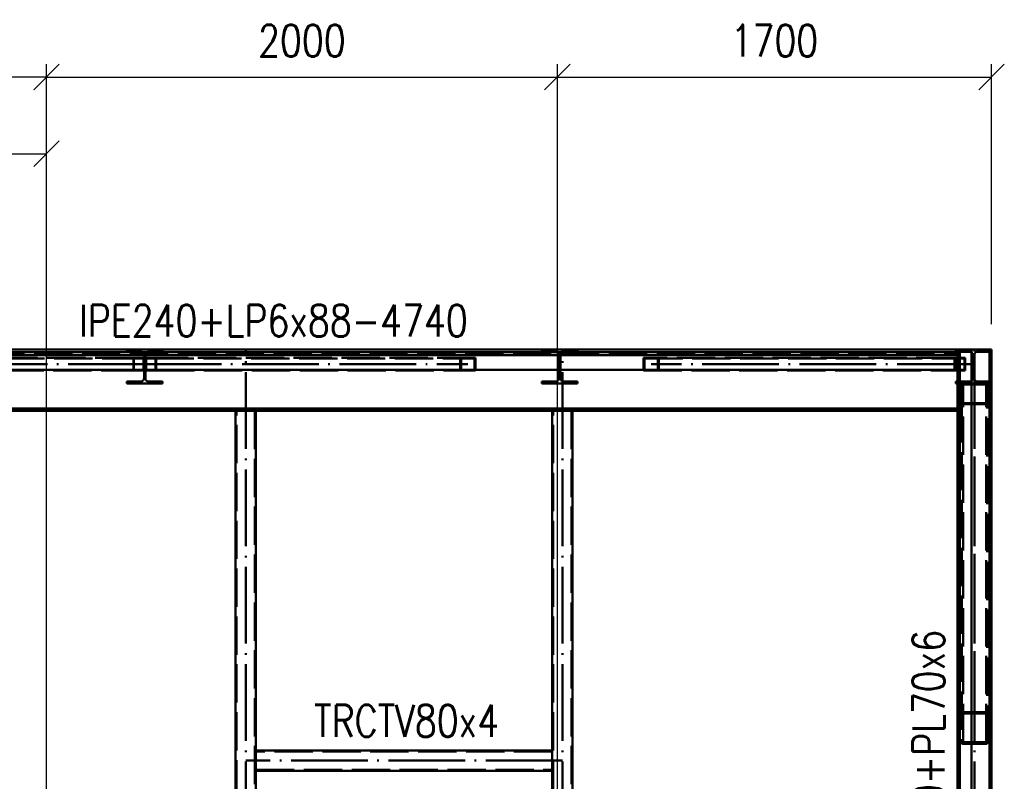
# Paper-space layout 'Layout1' of a CAD drawing. Extents: x -2 to 1033, y -36 to 596.
# Tile 15 of 64: x 199 to 276, y 217 to 276. Entities that reach past the tile are written whole.
import ezdxf

# ---------------------------------------------------------------- set-up
doc = ezdxf.new("R2010")
doc.units = 0
doc.linetypes.add('ACAD_ISO02W100', pattern=[15, 12, -3])
doc.linetypes.add('ACAD_ISO04W100', pattern=[30.5, 24, -3, 0.5, -3])
doc.layers.get('0').update_dxf_attribs({"linetype": 'CONTINUOUS'})
doc.layers.get('DEFPOINTS').update_dxf_attribs({"color": 132, "linetype": 'CONTINUOUS'})
for name, color, linetype, lineweight in [('SS_2.ET-HALA_TaO-MOULDSHOP-NADSTAVBA', 94, 'CONTINUOUS', 50), ('SS_KOTY', 3, 'CONTINUOUS', 25), ('SS_POPIS_PROFILU', 13, 'CONTINUOUS', 25)]:
    doc.layers.add(name, color=color, linetype=linetype, lineweight=lineweight)
doc.styles.add('ROMANS', font='romans.shx', dxfattribs={"width": 0.8})
doc.styles.add('romans.shx', font='romans.shx', dxfattribs={"height": 5})
doc.dimstyles.new('A-1_(2.5)_50AS', dxfattribs={"dimtxt": 2.5, "dimasz": 2, "dimexe": 1, "dimexo": 2, "dimgap": 0, "dimtad": 0, "dimdec": 1, "dimlfac": 50, "dimrnd": 1, "dimtxsty": 'ROMANS', "dimblk1": 'OBLIQUE', "dimblk2": 'OBLIQUE', "dimsah": 1, "dimcen": 2, "dimclrd": 256, "dimclre": 256, "dimclrt": 256, "dimadec": 1, "dimazin": 2, "dimtfac": 0.714286, "dimtdec": 1, "dimtmove": 0, "dimatfit": 3, "dimldrblk": 'OPEN', "dimfxl": 1, "dimtvp": 1.142857, "dimtfill": 1, "dimtolj": 1, "dimlwd": -1, "dimlwe": -1, "dimarcsym": 0})

# ---------------------------------------------------------------- blocks, each defined once
blk = doc.blocks.new('_Oblique')
at = {"color": 0, "linetype": 'ByBlock', "lineweight": -2}
blk.add_line((-0.5, -0.5), (0.5, 0.5), dxfattribs=at)
blk = doc.blocks.new('*D24')
at = {"layer": 'DEFPOINTS', "color": 0, "transparency": 16777216}
for p in [(123.803, 271.839), (200.603, 176.491, 41300.8), (123.803, 114.291, 41311.8)]:
    blk.add_point(p, dxfattribs=at)
at = {"layer": 'SS_KOTY', "transparency": 16777216}
for p, q in [((123.803, 116.291), (123.803, 272.839)), ((200.603, 178.491), (200.603, 272.839)), ((200.603, 271.839), (123.803, 271.839))]:
    blk.add_line(p, q, dxfattribs=at)
at = {"layer": 'SS_KOTY', "transparency": 16777216, "xscale": 2, "yscale": 2, "zscale": 2, "rotation": 180}
blk.add_blockref('_Oblique', (123.803, 271.839), dxfattribs=at)
at = {"layer": 'SS_KOTY', "transparency": 16777216, "xscale": 2, "yscale": 2, "zscale": 2}
blk.add_blockref('_Oblique', (200.603, 271.839), dxfattribs=at)
at = {"layer": 'SS_KOTY', "transparency": 16777216, "insert": (162.203, 274.696), "char_height": 2.5, "attachment_point": 5, "style": 'ROMANS', "bg_fill": 3, "box_fill_scale": 1.1, "bg_fill_color": 256, "bg_fill_true_color": 13158600, "bg_fill_transparency": 0}
blk.add_mtext('\\A1;3840', dxfattribs=at)
blk = doc.blocks.new('_OPEN')
at = {"color": 0, "linetype": 'ByBlock'}
for p, q in [((-1, 0.167), (0, 0)), ((0, 0), (-1, -0.167)), ((0, 0), (-1, 0))]:
    blk.add_line(p, q, dxfattribs=at)
blk = doc.blocks.new('*D25')
at = {"layer": 'DEFPOINTS', "color": 0, "transparency": 16777216}
for p in [(240.603, 271.839), (200.603, 176.491, 41300.8), (240.603, 176.491, 41300.8)]:
    blk.add_point(p, dxfattribs=at)
at = {"layer": 'SS_KOTY', "transparency": 16777216}
for p, q in [((200.603, 178.491), (200.603, 272.839)), ((240.603, 178.491), (240.603, 272.839)), ((200.603, 271.839), (240.603, 271.839))]:
    blk.add_line(p, q, dxfattribs=at)
at = {"layer": 'SS_KOTY', "transparency": 16777216, "xscale": 2, "yscale": 2, "zscale": 2, "rotation": 180}
blk.add_blockref('_Oblique', (200.603, 271.839), dxfattribs=at)
at = {"layer": 'SS_KOTY', "transparency": 16777216, "xscale": 2, "yscale": 2, "zscale": 2}
blk.add_blockref('_Oblique', (240.603, 271.839), dxfattribs=at)
at = {"layer": 'SS_KOTY', "transparency": 16777216, "insert": (220.603, 274.696), "char_height": 2.5, "attachment_point": 5, "style": 'ROMANS', "bg_fill": 3, "box_fill_scale": 1.1, "bg_fill_color": 256, "bg_fill_true_color": 13158600, "bg_fill_transparency": 0}
blk.add_mtext('\\A1;2000', dxfattribs=at)
blk = doc.blocks.new('*D26')
at = {"layer": 'DEFPOINTS', "color": 0, "transparency": 16777216}
for p in [(274.603, 271.839), (274.603, 250.491, 41267.8), (240.603, 176.491, 41300.8)]:
    blk.add_point(p, dxfattribs=at)
at = {"layer": 'SS_KOTY', "transparency": 16777216}
for p, q in [((240.603, 178.491), (240.603, 272.839)), ((274.603, 252.491), (274.603, 272.839)), ((240.603, 271.839), (274.603, 271.839))]:
    blk.add_line(p, q, dxfattribs=at)
at = {"layer": 'SS_KOTY', "transparency": 16777216, "xscale": 2, "yscale": 2, "zscale": 2, "rotation": 180}
blk.add_blockref('_Oblique', (240.603, 271.839), dxfattribs=at)
at = {"layer": 'SS_KOTY', "transparency": 16777216, "xscale": 2, "yscale": 2, "zscale": 2}
blk.add_blockref('_Oblique', (274.603, 271.839), dxfattribs=at)
at = {"layer": 'SS_KOTY', "transparency": 16777216, "insert": (257.603, 274.696), "char_height": 2.5, "attachment_point": 5, "style": 'ROMANS', "bg_fill": 3, "box_fill_scale": 1.1, "bg_fill_color": 256, "bg_fill_true_color": 13158600, "bg_fill_transparency": 0}
blk.add_mtext('\\A1;1700', dxfattribs=at)
blk = doc.blocks.new('*D28')
at = {"layer": 'DEFPOINTS', "color": 0, "transparency": 16777216}
for p in [(200.603, 265.839), (175.803, 260.083, 41274.6), (200.603, 176.491, 41300.8)]:
    blk.add_point(p, dxfattribs=at)
at = {"layer": 'SS_KOTY', "transparency": 16777216}
for p, q in [((175.803, 262.083), (175.803, 266.839)), ((200.603, 178.491), (200.603, 266.839)), ((175.803, 265.839), (200.603, 265.839))]:
    blk.add_line(p, q, dxfattribs=at)
at = {"layer": 'SS_KOTY', "transparency": 16777216, "xscale": 2, "yscale": 2, "zscale": 2, "rotation": 180}
blk.add_blockref('_Oblique', (175.803, 265.839), dxfattribs=at)
at = {"layer": 'SS_KOTY', "transparency": 16777216, "xscale": 2, "yscale": 2, "zscale": 2}
blk.add_blockref('_Oblique', (200.603, 265.839), dxfattribs=at)
at = {"layer": 'SS_KOTY', "transparency": 16777216, "insert": (188.203, 268.696), "char_height": 2.5, "attachment_point": 5, "style": 'ROMANS', "bg_fill": 3, "box_fill_scale": 1.1, "bg_fill_color": 256, "bg_fill_true_color": 13158600, "bg_fill_transparency": 0}
blk.add_mtext('\\A1;1240', dxfattribs=at)

psp = doc.layouts.get("Layout1")

# ---------------------------------------------------------------- dimensions: what is measured, and where the dimension line sits
at = {"layer": 'SS_KOTY'}
dim = psp.add_linear_dim(base=(123.8029, 271.8386), p1=(200.6029, 176.4906, 41300.8), p2=(123.8029, 114.2906, 41311.8), dimstyle='A-1_(2.5)_50AS', dxfattribs=at)
dim.commit()
dim.dimension.update_dxf_attribs({"geometry": '*D24', "text_midpoint": (162.2029, 274.6958)})

# ---------------------------------------------------------------- next in the draw order: dimensions: what is measured, and where the dimension line sits
dim = psp.add_linear_dim(base=(240.6029, 271.8386), p1=(200.6029, 176.4906, 41300.8), p2=(240.6029, 176.4906, 41300.8), dimstyle='A-1_(2.5)_50AS', override={"dimtmove": 1}, dxfattribs=at)
dim.commit()
dim.dimension.update_dxf_attribs({"geometry": '*D25', "text_midpoint": (220.6029, 274.6958)})

# ---------------------------------------------------------------- next in the draw order: linework, layer by layer
at = {"layer": 'SS_2.ET-HALA_TaO-MOULDSHOP-NADSTAVBA', "color": 3, "linetype": 'ACAD_ISO02W100', "ltscale": 0.25}
for p, q in [((206.8929, 250.4906), (206.8929, 250.3206)), ((206.8929, 250.3206), (207.9979, 250.3206)), ((208.2379, 249.8506), (207.4017, 249.8506)), ((207.4017, 248.8506), (207.4017, 249.8506)), ((208.2379, 249.9906), (208.2379, 250.0806)), ((208.3479, 249.9906), (208.2379, 249.9906)), ((208.2379, 249.9198), (208.2379, 249.9906)), ((208.2379, 249.8906), (208.2379, 249.9198)), ((208.2379, 249.8906), (208.3479, 249.8906)), ((208.2379, 248.2406), (208.2379, 249.8906)), ((208.3479, 250.0806), (208.3479, 249.9906)), ((208.3479, 249.9906), (208.3479, 249.9198)), ((208.3479, 249.9198), (208.3479, 249.8906)), ((208.3479, 249.8906), (208.3479, 248.2406)), ((209.1842, 249.8506), (208.348, 249.8506)), ((208.5879, 250.3206), (209.6929, 250.3206)), ((234.2009, 249.8506), (209.1842, 249.8506)), ((209.1842, 249.8506), (209.1842, 248.8506)), ((209.6929, 250.3206), (209.6929, 250.4906)), ((233.0051, 248.8506), (233.0051, 249.8506)), ((234.2009, 248.8506), (234.2009, 249.8506)), ((207.4518, 249.7906), (208.1878, 249.7906)), ((207.4518, 248.9106), (207.4518, 249.7906)), ((208.1878, 248.9106), (208.1878, 249.7906)), ((208.3981, 249.7906), (209.134, 249.7906)), ((208.3981, 249.7906), (208.3981, 248.9106)), ((209.134, 249.7906), (234.1292, 249.7906)), ((209.134, 249.7906), (209.134, 248.9106)), ((233.0769, 248.9106), (233.0769, 249.7906)), ((234.1292, 248.9106), (234.1292, 249.7906)), ((207.4017, 248.8506), (208.2379, 248.8506)), ((208.1878, 248.9106), (207.4518, 248.9106)), ((208.348, 248.8506), (209.1842, 248.8506)), ((209.134, 248.9106), (208.3981, 248.9106)), ((234.1292, 248.9106), (209.134, 248.9106)), ((209.1842, 248.8506), (234.2009, 248.8506)), ((207.9979, 248.0006), (206.8929, 248.0006)), ((206.8929, 248.0006), (206.8929, 247.8306)), ((206.8929, 247.8306), (209.6929, 247.8306)), ((209.6929, 248.0006), (208.5879, 248.0006)), ((209.6929, 247.8306), (209.6929, 248.0006)), ((215.4829, 174.0906), (215.4829, 245.6905)), ((216.9229, 245.6905), (216.9229, 174.0906))]:
    psp.add_line(p, q, dxfattribs=at)
at = {"layer": 'SS_2.ET-HALA_TaO-MOULDSHOP-NADSTAVBA', "color": 7, "linetype": 'ACAD_ISO04W100', "ltscale": 0.25}
for p, q in [((216.2029, 174.0906), (216.2029, 250.4906)), ((208.2929, 249.3506), (233.603, 249.3506))]:
    psp.add_line(p, q, dxfattribs=at)
at = {"layer": 'SS_2.ET-HALA_TaO-MOULDSHOP-NADSTAVBA', "color": 1, "linetype": 'Continuous', "ltscale": 0.25}
for p, q in [((215.4029, 198.9356), (215.4029, 245.6905)), ((217.0029, 198.9356), (217.0029, 245.6905))]:
    psp.add_line(p, q, dxfattribs=at)
at = {"layer": 'SS_2.ET-HALA_TaO-MOULDSHOP-NADSTAVBA', "color": 3, "linetype": 'ACAD_ISO02W100', "ltscale": 0.25, "extrusion": (-1.83697e-16, 6.12323e-17, -1)}
for centre, start, end in [((-207.9979, 250.0806), 90, 180), ((-208.5879, 250.0806), 0, 90)]:
    psp.add_arc(centre, 0.24, start, end, dxfattribs=at)
at = {"layer": 'SS_2.ET-HALA_TaO-MOULDSHOP-NADSTAVBA', "color": 3, "linetype": 'ACAD_ISO02W100', "ltscale": 0.25, "extrusion": (7.53266e-13, -1.81893e-12, -1)}
psp.add_arc((-207.9979, 248.2406), 0.24, 180, 270, dxfattribs=at)
at = {"layer": 'SS_2.ET-HALA_TaO-MOULDSHOP-NADSTAVBA', "color": 3, "linetype": 'ACAD_ISO02W100', "ltscale": 0.25, "extrusion": (-1.81917e-12, -7.53389e-13, -1)}
psp.add_arc((-208.5879, 248.2406), 0.24, 270, 0, dxfattribs=at)

# ---------------------------------------------------------------- next in the draw order: texts
at = {"layer": 'SS_POPIS_PROFILU', "color": 13, "style": 'romans.shx', "width": 0.8}
for s, p in [('IPE240+LP6x88-4740', (203.1608, 251.5116)), ('TRCTV80x4', (221.5594, 220.1613))]:
    psp.add_text(s, height=2.5, dxfattribs=at).set_placement(p)

# ---------------------------------------------------------------- next in the draw order: dimensions: what is measured, and where the dimension line sits
at = {"layer": 'SS_KOTY'}
dim = psp.add_linear_dim(base=(274.6029, 271.8386), p1=(240.6029, 176.4906, 41300.8), p2=(274.6029, 250.4906, 41267.8), dimstyle='A-1_(2.5)_50AS', override={"dimtmove": 1}, dxfattribs=at)
dim.commit()
dim.dimension.update_dxf_attribs({"geometry": '*D26', "text_midpoint": (257.6029, 274.6958)})
dim = psp.add_linear_dim(base=(200.6029, 265.8386), p1=(175.8029, 260.0832, 41274.6), p2=(200.6029, 176.4906, 41300.8), dimstyle='A-1_(2.5)_50AS', dxfattribs=at)
dim.commit()
dim.dimension.update_dxf_attribs({"geometry": '*D28', "text_midpoint": (188.2029, 268.6958)})

# ---------------------------------------------------------------- next in the draw order: linework, layer by layer
at = {"layer": 'SS_2.ET-HALA_TaO-MOULDSHOP-NADSTAVBA', "color": 7, "linetype": 'ACAD_ISO04W100', "ltscale": 0.25}
for p, q in [((175.8029, 250.4906), (273.2729, 250.4906)), ((177.1329, 250.2946), (271.9429, 250.2946)), ((241.0029, 174.0906), (241.0029, 250.4906)), ((273.2729, 174.0906), (273.2729, 250.4906)), ((274.4329, 250.4906), (274.4329, 176.4906)), ((208.2929, 249.3506), (182.9829, 249.3506)), ((273.2029, 249.3506), (247.9474, 249.3506)), ((273.2729, 220.8613), (273.2729, 249.1706)), ((241.0029, 218.2906), (216.2029, 218.2906))]:
    psp.add_line(p, q, dxfattribs=at)
at = {"layer": 'SS_2.ET-HALA_TaO-MOULDSHOP-NADSTAVBA', "color": 3, "linetype": 'ACAD_ISO02W100', "ltscale": 0.25}
for p, q in [((177.1329, 250.1746), (271.9429, 250.1746)), ((207.4017, 249.8506), (182.385, 249.8506)), ((239.3829, 250.4906), (239.3829, 250.3206)), ((239.3829, 250.3206), (240.4879, 250.3206)), ((240.7279, 249.9906), (240.7279, 250.0806)), ((240.8379, 249.9906), (240.7279, 249.9906)), ((240.7279, 249.9198), (240.7279, 249.9906)), ((240.7279, 249.8906), (240.7279, 249.9198)), ((240.7279, 249.8906), (240.8379, 249.8906)), ((240.7279, 248.2406), (240.7279, 249.8906)), ((240.8379, 250.0806), (240.8379, 249.9906)), ((240.8379, 249.9906), (240.8379, 249.9198)), ((240.8379, 249.9198), (240.8379, 249.8906)), ((240.8379, 249.8906), (240.8379, 248.2406)), ((241.0779, 250.3206), (242.1829, 250.3206)), ((242.1829, 250.3206), (242.1829, 250.4906)), ((271.7111, 249.8506), (247.3499, 249.8506)), ((247.3499, 249.8506), (247.3499, 248.8506)), ((248.5449, 249.8506), (248.5449, 248.8506)), ((272.5479, 249.8506), (271.7111, 249.8506)), ((271.7111, 248.8506), (271.7111, 249.8506)), ((271.8029, 250.3206), (271.8029, 250.4906)), ((271.8029, 250.3206), (272.9079, 250.3206)), ((272.5479, 248.8506), (272.5479, 249.8506)), ((273.1479, 250.0806), (273.1479, 248.2406)), ((273.2579, 248.2406), (273.2579, 250.0806)), ((273.4979, 250.3206), (274.6029, 250.3206)), ((182.4567, 249.7906), (207.4518, 249.7906)), ((247.4216, 249.7906), (271.7613, 249.7906)), ((247.4216, 249.7906), (247.4216, 248.9106)), ((248.4732, 249.7906), (248.4732, 248.9106)), ((271.7613, 249.7906), (271.9429, 249.7906)), ((271.7613, 248.9106), (271.7613, 249.7906)), ((271.9429, 249.7906), (272.4977, 249.7906)), ((272.4977, 248.9106), (272.4977, 249.7906)), ((182.385, 248.8506), (207.4017, 248.8506)), ((207.4518, 248.9106), (182.4567, 248.9106)), ((247.3499, 248.8506), (271.7111, 248.8506)), ((271.7613, 248.9106), (247.4216, 248.9106)), ((271.7111, 248.8506), (272.5479, 248.8506)), ((271.9429, 248.9106), (271.7613, 248.9106)), ((272.4977, 248.9106), (271.9429, 248.9106)), ((240.4879, 248.0006), (239.3829, 248.0006)), ((239.3829, 248.0006), (239.3829, 247.8306)), ((239.3829, 247.8306), (242.1829, 247.8306)), ((242.1829, 248.0006), (241.0779, 248.0006)), ((242.1829, 247.8306), (242.1829, 248.0006)), ((272.9079, 248.0006), (271.8029, 248.0006)), ((271.8029, 247.8306), (271.8029, 248.0006)), ((271.8029, 247.8306), (274.6029, 247.8306)), ((272.2729, 247.8305), (272.2729, 246.2178)), ((274.1729, 247.7499), (272.3729, 247.7499)), ((272.3729, 246.2984), (272.3729, 247.7499)), ((274.6029, 248.0006), (273.4979, 248.0006)), ((274.1729, 246.2984), (274.1729, 247.7499)), ((274.2729, 246.2178), (274.2729, 247.8305)), ((274.2729, 246.2178), (272.2729, 246.2178)), ((272.2729, 246.2178), (272.2729, 219.6212)), ((274.1729, 246.2984), (272.3729, 246.2984)), ((272.3729, 219.7452), (272.3729, 246.2984)), ((274.1729, 219.7452), (274.1729, 246.2984)), ((274.2729, 219.6212), (274.2729, 246.2178)), ((240.2829, 174.0906), (240.2829, 245.6905)), ((241.7229, 245.6905), (241.7229, 174.0906)), ((272.2729, 222.1014), (274.2729, 222.1014)), ((272.3729, 221.9774), (274.1729, 221.9774)), ((272.3729, 219.7452), (274.1729, 219.7452)), ((240.2029, 219.0106), (217.003, 219.0106)), ((272.2729, 219.6212), (274.2729, 219.6212)), ((217.003, 217.5706), (240.2029, 217.5706))]:
    psp.add_line(p, q, dxfattribs=at)
at = {"layer": 'SS_2.ET-HALA_TaO-MOULDSHOP-NADSTAVBA', "color": 1, "linetype": 'Continuous', "ltscale": 0.25}
for p, q in [((271.9429, 250.4906), (185.8029, 250.4906)), ((271.9429, 250.2946), (185.8029, 250.2946)), ((185.8029, 250.0546), (271.9429, 250.0546)), ((273.0329, 250.4906), (271.9429, 250.4906)), ((271.9429, 250.4906), (271.9429, 176.4906)), ((272.1129, 176.4906), (272.1129, 250.4906)), ((274.4329, 250.4906), (273.0329, 250.4906)), ((273.0329, 250.4906), (273.0329, 176.4906)), ((274.6029, 250.4906), (274.4329, 250.4906)), ((274.4329, 250.4906), (274.4329, 176.4906)), ((274.6029, 176.4906), (274.6029, 250.4906)), ((185.8029, 248.8946), (271.9429, 248.8946)), ((185.8029, 245.8866), (271.9429, 245.8866)), ((271.9429, 245.6906), (185.8029, 245.6906)), ((240.2029, 219.0906), (240.2029, 245.6905)), ((241.8029, 176.4906), (241.8029, 245.6905)), ((240.2029, 219.0906), (217.003, 219.0906)), ((240.2029, 217.4906), (240.2029, 219.0906)), ((217.003, 217.4906), (240.2029, 217.4906)), ((240.2029, 198.9356), (240.2029, 217.4906))]:
    psp.add_line(p, q, dxfattribs=at)
at = {"layer": 'SS_2.ET-HALA_TaO-MOULDSHOP-NADSTAVBA', "color": 3, "linetype": 'ACAD_ISO02W100', "ltscale": 0.25, "extrusion": (-1.83697e-16, 6.12323e-17, -1)}
for centre, start, end in [((-240.4879, 250.0806), 90, 180), ((-241.0779, 250.0806), 0, 90)]:
    psp.add_arc(centre, 0.24, start, end, dxfattribs=at)
at = {"layer": 'SS_2.ET-HALA_TaO-MOULDSHOP-NADSTAVBA', "color": 3, "linetype": 'ACAD_ISO02W100', "ltscale": 0.25, "extrusion": (2.50966e-13, 6.06391e-13, -1)}
psp.add_arc((-272.9079, 250.0806), 0.24, 90, 180, dxfattribs=at)
at = {"layer": 'SS_2.ET-HALA_TaO-MOULDSHOP-NADSTAVBA', "color": 3, "linetype": 'ACAD_ISO02W100', "ltscale": 0.25, "extrusion": (-6.06513e-13, 2.51211e-13, -1)}
psp.add_arc((-273.4979, 250.0806), 0.24, 0, 90, dxfattribs=at)
at = {"layer": 'SS_2.ET-HALA_TaO-MOULDSHOP-NADSTAVBA', "color": 3, "linetype": 'ACAD_ISO02W100', "ltscale": 0.25, "extrusion": (7.53266e-13, -1.81893e-12, -1)}
psp.add_arc((-240.4879, 248.2406), 0.24, 180, 270, dxfattribs=at)
at = {"layer": 'SS_2.ET-HALA_TaO-MOULDSHOP-NADSTAVBA', "color": 3, "linetype": 'ACAD_ISO02W100', "ltscale": 0.25, "extrusion": (-1.81917e-12, -7.53389e-13, -1)}
psp.add_arc((-241.0779, 248.2406), 0.24, 270, 0, dxfattribs=at)
at = {"layer": 'SS_2.ET-HALA_TaO-MOULDSHOP-NADSTAVBA', "color": 3, "linetype": 'ACAD_ISO02W100', "ltscale": 0.25, "extrusion": (5.02116e-13, -1.2126e-12, -1)}
psp.add_arc((-272.9079, 248.2406), 0.24, 180, 270, dxfattribs=at)
at = {"layer": 'SS_2.ET-HALA_TaO-MOULDSHOP-NADSTAVBA', "color": 3, "linetype": 'ACAD_ISO02W100', "ltscale": 0.25, "extrusion": (-1.21284e-12, -5.02239e-13, -1)}
psp.add_arc((-273.4979, 248.2406), 0.24, 270, 0, dxfattribs=at)

# ---------------------------------------------------------------- next in the draw order: texts
at = {"layer": 'SS_POPIS_PROFILU', "color": 13, "style": 'romans.shx', "width": 0.8}
psp.add_text('HEA140+PL70x6', height=2.5, rotation=90, dxfattribs=at).set_placement((270.9219, 206.2467))

doc.saveas('drawing.dxf')
